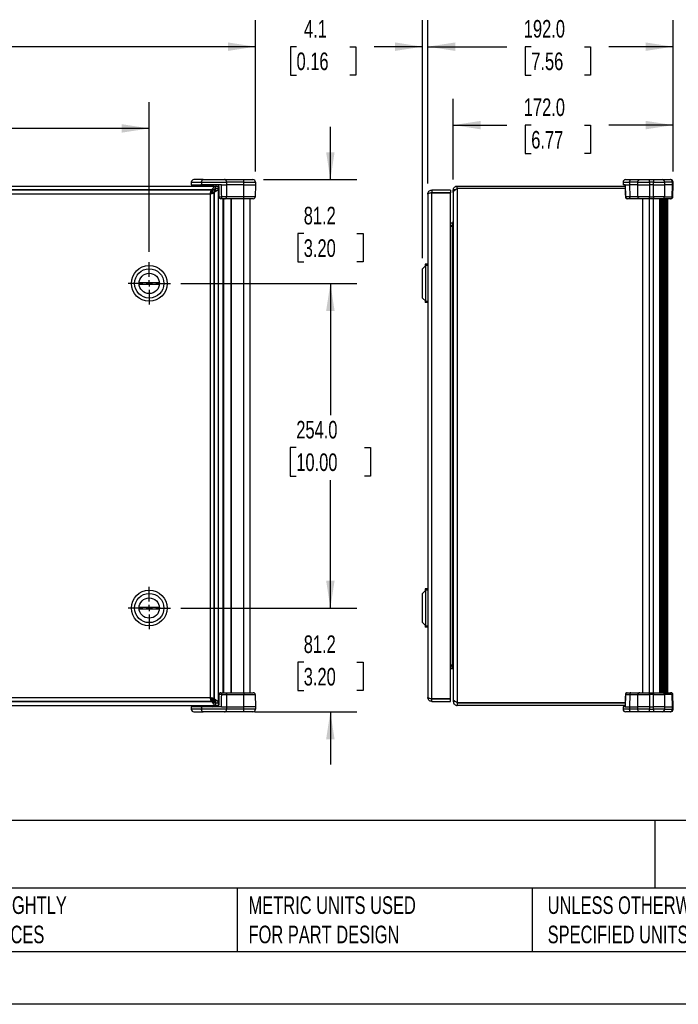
# Model space of a CAD drawing. Header units: millimetres. Extents: x 0 to 1816, y 0 to 1403.
# Tile 2 of 7: x 515 to 1031, y 0 to 770. Entities that reach past the tile are written whole.
import ezdxf

# ---------------------------------------------------------------- set-up
doc = ezdxf.new("R2010")
doc.units = ezdxf.units.MM
doc.header["$LTSCALE"] = 6.5
doc.linetypes.add('CENTERX2', pattern=[20.32, 12.7, -2.54, 2.54, -2.54])
doc.layers.add('CENTER', color=40, linetype='CENTERX2')
doc.layers.add('DIMENSIONS', color=140, linetype='Continuous', lineweight=25)
doc.layers.add('TEXT', color=140, linetype='Continuous', lineweight=25)
doc.styles.add('SLDTEXTSTYLE0', font='TXT', dxfattribs={"width": 0.7})
doc.dimstyles.new('SLDDIMSTYLE0', dxfattribs={"dimtxt": 14.027051, "dimasz": 21.463, "dimexe": 0, "dimexo": 0.0625, "dimgap": 3.506763, "dimtad": 0, "dimtih": 1, "dimtoh": 1, "dimdec": 1, "dimrnd": 1e-09, "dimzin": 12, "dimdsep": 46, "dimtxsty": 'SLDTEXTSTYLE0', "dimsah": 1, "dimcen": 0.09, "dimadec": 0, "dimazin": 3, "dimtfac": 1, "dimtdec": 1, "dimtofl": 0, "dimtmove": 0, "dimatfit": 3, "dimfxl": 0, "dimfrac": 2, "dimtolj": 1, "dimtzin": 12, "dimarcsym": 0})
doc.dimstyles.new('SLDDIMSTYLE1', dxfattribs={"dimtxt": 14.027051, "dimasz": 21.463, "dimexe": 0, "dimexo": 0.0625, "dimgap": 3.506763, "dimtad": 0, "dimtih": 1, "dimtoh": 1, "dimdec": 1, "dimrnd": 1e-09, "dimzin": 12, "dimdsep": 46, "dimtxsty": 'SLDTEXTSTYLE0', "dimsah": 1, "dimcen": 0.09, "dimadec": 0, "dimazin": 3, "dimtfac": 1, "dimtdec": 1, "dimtmove": 0, "dimatfit": 0, "dimfxl": 0, "dimfrac": 2, "dimtolj": 1, "dimtzin": 12, "dimarcsym": 0})
doc.dimstyles.new('SLDDIMSTYLE2', dxfattribs={"dimtxt": 14.027051, "dimasz": 21.463, "dimexe": 0, "dimexo": 0.0625, "dimgap": 3.506763, "dimtad": 0, "dimtih": 1, "dimtoh": 1, "dimdec": 1, "dimrnd": 1e-09, "dimzin": 4, "dimdsep": 46, "dimtxsty": 'SLDTEXTSTYLE0', "dimsah": 1, "dimcen": 0.09, "dimadec": 0, "dimazin": 1, "dimtfac": 1, "dimtdec": 1, "dimtofl": 0, "dimtmove": 0, "dimatfit": 3, "dimfxl": 0, "dimfrac": 2, "dimtolj": 1, "dimtzin": 12, "dimarcsym": 0})

# ---------------------------------------------------------------- blocks, each defined once
blk = doc.blocks.new('_D_1')
at = {"layer": 'DIMENSIONS'}
for p, q in [((133.73, 651.54), (133.73, 705.97)), ((616.87, 588.83), (616.87, 705.97)), ((133.73, 685.33), (316.78, 685.33)), ((335.78, 685.33), (331.07, 685.33)), ((331.07, 685.33), (331.07, 663.04)), ((389.13, 685.33), (393.84, 685.33)), ((393.84, 685.33), (393.84, 663.04)), ((616.87, 685.33), (408.14, 685.33)), ((331.07, 663.04), (335.78, 663.04)), ((393.84, 663.04), (389.13, 663.04))]:
    blk.add_line(p, q, dxfattribs=at)
for points in [[(133.73, 685.33), (155.2, 682.03), (155.2, 688.63)], [(616.87, 685.33), (595.4, 688.63), (595.4, 682.03)]]:
    blk.add_solid(points, dxfattribs=at)
at = {"layer": 'DIMENSIONS', "char_height": 13.758, "attachment_point": 1, "style": 'SLDTEXTSTYLE0'}
for s, insert in [('483.1', (335.78, 706.21)), ('19.02', (335.78, 680.77))]:
    blk.add_mtext(s, dxfattribs=dict(at, insert=insert))
blk = doc.blocks.new('_D_2')
at = {"layer": 'DIMENSIONS'}
for p, q in [((133.73, 651.54), (133.73, 769.93)), ((699.95, 651.54), (699.95, 769.93)), ((133.73, 749.29), (374.17, 749.29)), ((393.17, 749.29), (388.46, 749.29)), ((388.46, 749.29), (388.46, 726.99)), ((446.53, 749.29), (451.24, 749.29)), ((451.24, 749.29), (451.24, 726.99)), ((699.95, 749.29), (465.53, 749.29)), ((388.46, 726.99), (393.17, 726.99)), ((451.24, 726.99), (446.53, 726.99))]:
    blk.add_line(p, q, dxfattribs=at)
for points in [[(133.73, 749.29), (155.2, 745.99), (155.2, 752.59)], [(699.95, 749.29), (678.49, 752.59), (678.49, 745.99)]]:
    blk.add_solid(points, dxfattribs=at)
at = {"layer": 'DIMENSIONS', "char_height": 13.758, "attachment_point": 1, "style": 'SLDTEXTSTYLE0'}
for s, insert in [('566.2', (393.17, 770.16)), ('22.29', (393.17, 744.73))]:
    blk.add_mtext(s, dxfattribs=dict(at, insert=insert))
blk = doc.blocks.new('_D_3')
at = {"layer": 'DIMENSIONS'}
for p, q in [((758.61, 645.29), (758.61, 686.56)), ((706.21, 645.29), (779.24, 645.29)), ((737.77, 603.12), (733.05, 603.12)), ((733.05, 603.12), (733.05, 580.83)), ((779.45, 603.12), (784.16, 603.12)), ((784.16, 603.12), (784.16, 580.83)), ((733.05, 580.83), (737.77, 580.83)), ((784.16, 580.83), (779.45, 580.83)), ((641.63, 564.07), (779.24, 564.07)), ((758.61, 564.07), (758.61, 522.79))]:
    blk.add_line(p, q, dxfattribs=at)
for points in [[(758.61, 645.29), (761.91, 666.75), (755.3, 666.75)], [(758.61, 564.07), (755.3, 542.61), (761.91, 542.61)]]:
    blk.add_solid(points, dxfattribs=at)
at = {"layer": 'DIMENSIONS', "char_height": 13.758, "attachment_point": 1, "style": 'SLDTEXTSTYLE0'}
for s, insert in [('81.2', (737.77, 624)), ('3.20', (737.77, 598.56))]:
    blk.add_mtext(s, dxfattribs=dict(at, insert=insert))
blk = doc.blocks.new('_D_4')
at = {"layer": 'DIMENSIONS'}
for p, q in [((641.63, 564.07), (779.24, 564.07)), ((758.61, 564.07), (758.61, 461.05)), ((731.93, 435.61), (727.22, 435.61)), ((727.22, 435.61), (727.22, 413.32)), ((785.28, 435.61), (789.99, 435.61)), ((789.99, 435.61), (789.99, 413.32)), ((727.22, 413.32), (731.93, 413.32)), ((758.61, 310.07), (758.61, 410.18)), ((789.99, 413.32), (785.28, 413.32)), ((641.63, 310.07), (779.24, 310.07))]:
    blk.add_line(p, q, dxfattribs=at)
for points in [[(758.61, 564.07), (755.3, 542.61), (761.91, 542.61)], [(758.61, 310.07), (761.91, 331.53), (755.3, 331.53)]]:
    blk.add_solid(points, dxfattribs=at)
at = {"layer": 'DIMENSIONS', "char_height": 13.758, "attachment_point": 1, "style": 'SLDTEXTSTYLE0'}
for s, insert in [('254.0', (731.93, 456.49)), ('10.00', (731.93, 431.05))]:
    blk.add_mtext(s, dxfattribs=dict(at, insert=insert))
blk = doc.blocks.new('_D_5')
at = {"layer": 'DIMENSIONS'}
for p, q in [((758.61, 310.07), (758.61, 351.34)), ((641.63, 310.07), (779.24, 310.07)), ((737.77, 267.78), (733.05, 267.78)), ((733.05, 267.78), (733.05, 245.48)), ((779.45, 267.78), (784.16, 267.78)), ((784.16, 267.78), (784.16, 245.48)), ((733.05, 245.48), (737.77, 245.48)), ((784.16, 245.48), (779.45, 245.48)), ((699.11, 228.85), (779.24, 228.85)), ((758.61, 228.85), (758.61, 187.58))]:
    blk.add_line(p, q, dxfattribs=at)
for points in [[(758.61, 310.07), (761.91, 331.53), (755.3, 331.53)], [(758.61, 228.85), (755.3, 207.39), (761.91, 207.39)]]:
    blk.add_solid(points, dxfattribs=at)
at = {"layer": 'DIMENSIONS', "char_height": 13.758, "attachment_point": 1, "style": 'SLDTEXTSTYLE0'}
for s, insert in [('81.2', (737.77, 288.65)), ('3.20', (737.77, 263.22))]:
    blk.add_mtext(s, dxfattribs=dict(at, insert=insert))
blk = doc.blocks.new('SW_CENTERMARKSYMBOL_0')
at = {"layer": 'CENTER', "color": 0}
for p, q in [((0, 5.08), (0, 16.51)), ((-5.08, 0), (-16.51, 0)), ((0, 0), (-2.54, 0)), ((0, 0), (0, 2.54)), ((0, 0), (0, -2.54)), ((0, 0), (2.54, 0)), ((5.08, 0), (16.51, 0)), ((0, -5.08), (0, -16.51))]:
    blk.add_line(p, q, dxfattribs=at)
blk = doc.blocks.new('SW_CENTERMARKSYMBOL_1')
at = {"layer": 'CENTER', "color": 0}
for p, q in [((0, 5.08), (0, 16.51)), ((-5.08, 0), (-16.51, 0)), ((0, 0), (-2.54, 0)), ((0, 0), (0, 2.54)), ((0, 0), (0, -2.54)), ((0, 0), (2.54, 0)), ((5.08, 0), (16.51, 0)), ((0, -5.08), (0, -16.51))]:
    blk.add_line(p, q, dxfattribs=at)
blk = doc.blocks.new('_D_6')
at = {"layer": 'DIMENSIONS'}
for p, q in [((854.83, 645.44), (854.83, 708.56)), ((1026.85, 651.54), (1026.85, 708.56)), ((854.83, 687.93), (896.82, 687.93)), ((915.83, 687.93), (911.11, 687.93)), ((911.11, 687.93), (911.11, 665.63)), ((957.51, 687.93), (962.22, 687.93)), ((962.22, 687.93), (962.22, 665.63)), ((1026.85, 687.93), (976.51, 687.93)), ((911.11, 665.63), (915.83, 665.63)), ((962.22, 665.63), (957.51, 665.63))]:
    blk.add_line(p, q, dxfattribs=at)
for points in [[(854.83, 687.93), (876.3, 684.62), (876.3, 691.23)], [(1026.85, 687.93), (1005.38, 691.23), (1005.38, 684.62)]]:
    blk.add_solid(points, dxfattribs=at)
at = {"layer": 'DIMENSIONS', "char_height": 13.758, "attachment_point": 1, "style": 'SLDTEXTSTYLE0'}
for s, insert in [('172.0', (909.99, 708.8)), ('6.77', (915.83, 683.37))]:
    blk.add_mtext(s, dxfattribs=dict(at, insert=insert))
blk = doc.blocks.new('_D_7')
at = {"layer": 'DIMENSIONS'}
for p, q in [((834.85, 642.26), (834.85, 769.93)), ((1026.85, 651.54), (1026.85, 769.93)), ((834.85, 749.29), (896.82, 749.29)), ((915.83, 749.29), (911.11, 749.29)), ((911.11, 749.29), (911.11, 726.99)), ((957.51, 749.29), (962.22, 749.29)), ((962.22, 749.29), (962.22, 726.99)), ((1026.85, 749.29), (976.51, 749.29)), ((911.11, 726.99), (915.83, 726.99)), ((962.22, 726.99), (957.51, 726.99))]:
    blk.add_line(p, q, dxfattribs=at)
for points in [[(834.85, 749.29), (856.31, 745.99), (856.31, 752.59)], [(1026.85, 749.29), (1005.38, 752.59), (1005.38, 745.99)]]:
    blk.add_solid(points, dxfattribs=at)
at = {"layer": 'DIMENSIONS', "char_height": 13.758, "attachment_point": 1, "style": 'SLDTEXTSTYLE0'}
for s, insert in [('192.0', (909.99, 770.16)), ('7.56', (915.83, 744.73))]:
    blk.add_mtext(s, dxfattribs=dict(at, insert=insert))
blk = doc.blocks.new('_D_8')
at = {"layer": 'DIMENSIONS'}
for p, q in [((830.79, 583.75), (830.79, 769.93)), ((834.85, 642.26), (834.85, 769.93)), ((732.13, 749.29), (727.42, 749.29)), ((727.42, 749.29), (727.42, 726.99)), ((773.81, 749.29), (778.52, 749.29)), ((778.52, 749.29), (778.52, 726.99)), ((830.79, 749.29), (792.82, 749.29)), ((834.85, 749.29), (876.13, 749.29)), ((727.42, 726.99), (732.13, 726.99)), ((778.52, 726.99), (773.81, 726.99))]:
    blk.add_line(p, q, dxfattribs=at)
for points in [[(830.79, 749.29), (809.32, 752.59), (809.32, 745.99)], [(834.85, 749.29), (856.31, 745.99), (856.31, 752.59)]]:
    blk.add_solid(points, dxfattribs=at)
at = {"layer": 'DIMENSIONS', "char_height": 13.758, "attachment_point": 1, "style": 'SLDTEXTSTYLE0'}
for s, insert in [('4.1', (737.97, 770.16)), ('0.16', (732.13, 744.73))]:
    blk.add_mtext(s, dxfattribs=dict(at, insert=insert))

msp = doc.modelspace()

# ---------------------------------------------------------------- linework, layer by layer
for p, q in [((164.9, 640.27), (668.78, 640.27)), ((649.75, 643.29), (649.75, 641.29)), ((649.75, 643.29), (657.82, 643.29)), ((649.75, 641.29), (657.82, 641.29)), ((649.84, 641.29), (649.86, 640.27)), ((651.35, 640.27), (651.33, 641.29)), ((659.05, 645.29), (651.75, 645.29)), ((652.22, 640.27), (652.24, 641.29)), ((653.73, 641.29), (653.72, 640.37)), ((657.25, 641.29), (656.26, 640.9)), ((656.26, 640.9), (656.26, 640.27)), ((667.44, 640.9), (656.26, 640.9)), ((657.82, 643.29), (657.82, 641.29)), ((657.82, 643.29), (677.43, 643.29)), ((673.38, 641.29), (657.82, 641.29)), ((659.05, 645.29), (675.88, 645.29)), ((667.44, 640.9), (666.45, 641.29)), ((667.44, 640.27), (667.44, 640.9)), ((668.78, 640.27), (670.85, 640.27)), ((668.78, 638.21), (668.78, 640.27)), ((669.17, 640.27), (669.17, 641.29)), ((670.85, 640.27), (670.85, 233.87)), ((670.85, 640.27), (671.1, 640.27)), ((671.1, 233.87), (671.1, 640.27)), ((671.1, 640.27), (671.17, 640.27)), ((673.38, 641.29), (677.43, 641.29)), ((675.88, 645.29), (690.85, 645.29)), ((677.43, 641.29), (677.3, 631.76)), ((677.43, 643.29), (677.43, 641.29)), ((690.85, 643.29), (677.43, 643.29)), ((690.85, 641.29), (677.43, 641.29)), ((690.85, 645.29), (697.95, 645.29)), ((690.85, 641.29), (690.85, 643.29)), ((690.85, 643.29), (699.95, 643.29)), ((690.85, 631.76), (690.85, 641.29)), ((690.85, 641.29), (699.95, 641.29)), ((699.95, 641.29), (699.78, 631.76)), ((699.95, 643.29), (699.95, 641.29)), ((857.92, 638.21), (857.92, 640.27)), ((857.92, 640.27), (989.26, 640.27)), ((987.64, 643.29), (987.64, 641.29)), ((987.64, 643.29), (992.79, 643.29)), ((989.41, 641.29), (987.64, 641.29)), ((989.22, 641.34), (989.51, 631.74)), ((989.41, 641.29), (992.79, 641.29)), ((989.64, 645.29), (994.06, 645.29)), ((999.14, 643.29), (992.79, 643.29)), ((992.79, 643.29), (992.79, 641.29)), ((999.14, 641.29), (992.79, 641.29)), ((992.79, 641.29), (992.9, 631.76)), ((994.06, 645.29), (1001.14, 645.29)), ((999.14, 641.29), (999.14, 643.29)), ((999.14, 643.29), (1008.24, 643.29)), ((999.14, 641.29), (1008.24, 641.29)), ((999.31, 631.76), (999.14, 641.29)), ((1001.14, 645.29), (1008.24, 645.29)), ((1008.24, 643.29), (1008.24, 645.29)), ((1008.24, 645.29), (1011.41, 645.29)), ((1008.24, 643.29), (1008.24, 641.29)), ((1011.41, 643.29), (1008.24, 643.29)), ((1011.41, 641.29), (1008.24, 641.29)), ((1008.24, 641.29), (1008.24, 631.76)), ((1011.41, 645.29), (1011.41, 643.29)), ((1011.41, 645.29), (1018.26, 645.29)), ((1011.41, 643.29), (1020.2, 643.29)), ((1011.41, 641.29), (1011.41, 643.29)), ((1011.41, 641.29), (1020.2, 641.29)), ((1011.41, 631.76), (1011.41, 641.29)), ((1018.26, 645.29), (1024.43, 645.29)), ((1020.2, 641.29), (1020.03, 631.76)), ((1020.2, 643.29), (1020.2, 641.29)), ((1026.37, 643.29), (1020.2, 643.29)), ((1026.37, 641.29), (1020.2, 641.29)), ((1024.85, 645.29), (1024.43, 645.29)), ((1026.21, 631.76), (1026.37, 641.29)), ((1026.37, 641.29), (1026.37, 643.29)), ((1026.37, 643.29), (1026.85, 643.29)), ((1026.37, 641.29), (1026.85, 641.29)), ((1026.68, 631.76), (1026.85, 641.29)), ((1026.85, 641.29), (1026.85, 643.29)), ((665.85, 637.18), (167.83, 637.18)), ((665.61, 637.09), (168.08, 637.09)), ((664.58, 634.01), (169.1, 634.01)), ((664.58, 634.01), (664.58, 240.13)), ((666.49, 635.04), (665.52, 635.04)), ((665.61, 636.92), (665.85, 637.18)), ((665.61, 637.09), (665.61, 635.04)), ((667.67, 635.03), (665.61, 635.03)), ((666.49, 635.04), (666.49, 637.52)), ((667.76, 637.18), (666.49, 637.18)), ((667.5, 635.03), (667.76, 635.28)), ((667.67, 239.11), (667.67, 635.03)), ((667.76, 635.28), (667.76, 637.18)), ((667.76, 635.28), (667.76, 238.86)), ((668.6, 637.83), (668.6, 638.16)), ((670.84, 638.21), (668.78, 638.21)), ((670.84, 638.21), (670.84, 235.93)), ((677.3, 631.76), (673.58, 631.76)), ((690.85, 631.76), (677.3, 631.76)), ((699.78, 631.76), (690.85, 631.76)), ((834.85, 634.01), (834.85, 240.13)), ((837.94, 637.09), (837.94, 635.04)), ((852.63, 637.09), (837.94, 637.09)), ((852.63, 635.04), (837.94, 635.04)), ((837.94, 239.11), (837.94, 635.03)), ((837.94, 635.03), (852.63, 635.03)), ((852.63, 637.09), (852.63, 635.04)), ((852.63, 239.11), (852.63, 635.03)), ((856.34, 637.18), (854.83, 637.18)), ((854.83, 635.28), (854.83, 637.18)), ((854.83, 635.28), (854.83, 238.86)), ((857.92, 638.21), (857.92, 235.93)), ((989.32, 638.21), (857.92, 638.21)), ((989.32, 638.21), (857.92, 638.21)), ((869.12, 638.21), (869.12, 638.21)), ((885, 638.21), (885, 638.21)), ((977.07, 638.21), (977.07, 638.21)), ((992.9, 631.76), (989.72, 631.76)), ((999.31, 631.76), (992.9, 631.76)), ((1008.24, 631.76), (999.31, 631.76)), ((1008.24, 631.76), (1011.41, 631.76)), ((1008.24, 630.29), (1008.24, 631.76)), ((1020.03, 631.76), (1011.41, 631.76)), ((1011.41, 631.76), (1011.41, 630.29)), ((1020.03, 631.76), (1026.21, 631.76)), ((1026.68, 631.76), (1026.21, 631.76)), ((676.14, 630.29), (672.82, 630.29)), ((674.35, 630.29), (674.35, 243.85)), ((674.85, 630.29), (674.85, 243.85)), ((690.85, 630.29), (676.14, 630.29)), ((680.85, 243.85), (680.85, 630.29)), ((681.35, 243.85), (681.35, 630.29)), ((698.28, 630.29), (690.85, 630.29)), ((690.85, 243.85), (690.85, 630.29)), ((695.85, 243.85), (695.85, 630.29)), ((993.85, 630.29), (991.01, 630.29)), ((1000.81, 630.29), (993.85, 630.29)), ((1008.24, 630.29), (1000.81, 630.29)), ((1003.24, 243.85), (1003.24, 630.29)), ((1011.41, 630.29), (1008.24, 630.29)), ((1008.24, 243.85), (1008.24, 630.29)), ((1018.59, 630.29), (1011.41, 630.29)), ((1011.41, 243.85), (1011.41, 630.29)), ((1016.24, 630.29), (1016.24, 243.85)), ((1016.62, 243.85), (1016.62, 630.29)), ((1017.01, 630.29), (1017.01, 243.85)), ((1017.4, 243.85), (1017.4, 630.29)), ((1017.79, 630.29), (1017.79, 243.85)), ((1018.18, 243.85), (1018.18, 630.29)), ((1018.56, 630.29), (1018.56, 243.85)), ((1024.76, 630.29), (1018.59, 630.29)), ((1018.95, 243.85), (1018.95, 630.29)), ((1019.34, 630.29), (1019.34, 243.85)), ((1019.73, 243.85), (1019.73, 630.29)), ((1020.12, 630.29), (1020.12, 243.85)), ((1020.51, 243.85), (1020.51, 630.29)), ((1020.89, 630.29), (1020.89, 243.85)), ((1021.28, 243.85), (1021.28, 630.29)), ((1021.67, 630.29), (1021.67, 243.85)), ((1022.06, 243.85), (1022.06, 630.29)), ((1022.41, 630.29), (1022.41, 243.85)), ((1022.75, 243.85), (1022.75, 630.29)), ((1025.18, 630.29), (1024.76, 630.29)), ((852.63, 611.39), (853.8, 611.39)), ((852.63, 609.33), (853.8, 609.33)), ((852.63, 608.85), (853.8, 608.85)), ((853.8, 611.39), (853.8, 609.33)), ((853.8, 609.33), (854.41, 609.42)), ((853.8, 608.85), (853.8, 265.29)), ((833.33, 578.04), (830.79, 575.5)), ((832.84, 579.07), (832.84, 577.56)), ((834.85, 579.07), (832.84, 579.07)), ((834.85, 578.04), (833.33, 578.04)), ((833.33, 550.1), (833.33, 578.04)), ((830.79, 552.64), (830.79, 575.5)), ((608.97, 564.83), (624.76, 564.83)), ((624.76, 563.31), (608.97, 563.31)), ((830.79, 552.64), (833.33, 550.1)), ((832.84, 550.58), (832.84, 549.07)), ((834.85, 549.07), (832.84, 549.07)), ((833.33, 550.1), (834.85, 550.1)), ((833.33, 324.04), (830.79, 321.5)), ((832.84, 325.07), (832.84, 323.56)), ((834.85, 325.07), (832.84, 325.07)), ((834.85, 324.04), (833.33, 324.04)), ((833.33, 296.1), (833.33, 324.04)), ((830.79, 298.64), (830.79, 321.5)), ((608.97, 310.83), (624.76, 310.83)), ((624.76, 309.31), (608.97, 309.31)), ((830.79, 298.64), (833.33, 296.1)), ((832.84, 296.58), (832.84, 295.07)), ((834.85, 295.07), (832.84, 295.07)), ((833.33, 296.1), (834.85, 296.1)), ((853.8, 265.29), (852.63, 265.29)), ((852.63, 264.81), (853.8, 264.81)), ((852.63, 262.75), (853.8, 262.75)), ((853.8, 262.75), (853.8, 264.81)), ((853.8, 264.81), (854.41, 264.72)), ((169.1, 240.13), (664.58, 240.13)), ((665.6, 239.1), (666.49, 239.1)), ((667.67, 239.11), (665.61, 239.11)), ((665.61, 237.04), (665.61, 239.1)), ((666.49, 239.1), (666.49, 236.62)), ((667.76, 238.86), (667.5, 239.11)), ((667.76, 236.96), (667.76, 238.86)), ((672.82, 243.85), (676.14, 243.85)), ((673.58, 242.38), (677.3, 242.38)), ((676.14, 243.85), (690.85, 243.85)), ((677.3, 242.38), (677.43, 232.85)), ((677.3, 242.38), (690.85, 242.38)), ((690.85, 243.85), (698.28, 243.85)), ((690.85, 232.85), (690.85, 242.38)), ((690.85, 242.38), (699.78, 242.38)), ((699.78, 242.38), (699.95, 232.85)), ((852.63, 239.11), (837.94, 239.11)), ((837.94, 237.04), (837.94, 239.1)), ((837.94, 239.1), (852.63, 239.1)), ((852.63, 237.04), (852.63, 239.1)), ((854.83, 238.86), (854.83, 236.96)), ((989.51, 242.4), (989.23, 232.86)), ((989.72, 242.38), (992.9, 242.38)), ((991.01, 243.85), (993.85, 243.85)), ((992.9, 242.38), (992.79, 232.85)), ((992.9, 242.38), (999.31, 242.38)), ((993.85, 243.85), (1000.81, 243.85)), ((999.14, 232.85), (999.31, 242.38)), ((999.31, 242.38), (1008.24, 242.38)), ((1000.81, 243.85), (1008.24, 243.85)), ((1008.24, 242.38), (1008.24, 243.85)), ((1008.24, 243.85), (1011.41, 243.85)), ((1008.24, 242.38), (1008.24, 232.85)), ((1011.41, 242.38), (1008.24, 242.38)), ((1011.41, 243.85), (1018.59, 243.85)), ((1011.41, 243.85), (1011.41, 242.38)), ((1011.41, 232.85), (1011.41, 242.38)), ((1011.41, 242.38), (1020.03, 242.38)), ((1018.59, 243.85), (1024.76, 243.85)), ((1020.03, 242.38), (1020.2, 232.85)), ((1026.21, 242.38), (1020.03, 242.38)), ((1024.76, 243.85), (1025.18, 243.85)), ((1026.37, 232.85), (1026.21, 242.38)), ((1026.21, 242.38), (1026.68, 242.38)), ((1026.85, 232.85), (1026.68, 242.38)), ((164.9, 233.87), (668.78, 233.87)), ((665.85, 236.96), (167.83, 236.96)), ((168.08, 237.04), (665.61, 237.04)), ((649.75, 232.85), (649.75, 230.85)), ((657.82, 232.85), (649.75, 232.85)), ((649.86, 233.87), (649.84, 232.85)), ((651.33, 232.85), (651.35, 233.87)), ((652.24, 232.85), (652.22, 233.87)), ((653.73, 233.13), (653.71, 233.87)), ((656.26, 233.87), (656.26, 233.23)), ((656.26, 233.23), (657.25, 232.85)), ((656.26, 233.23), (667.44, 233.23)), ((657.82, 232.85), (657.82, 230.85)), ((673.38, 232.85), (657.82, 232.85)), ((665.61, 237.22), (665.85, 236.96)), ((666.45, 232.85), (667.44, 233.23)), ((667.76, 236.96), (666.49, 236.96)), ((667.44, 233.23), (667.44, 233.87)), ((668.6, 235.98), (668.6, 236.31)), ((668.78, 235.93), (668.78, 233.87)), ((668.78, 235.93), (670.84, 235.93)), ((668.78, 233.87), (670.85, 233.87)), ((669.17, 232.85), (669.17, 233.87)), ((671.1, 233.87), (670.85, 233.87)), ((671.1, 233.87), (671.17, 233.87)), ((673.38, 232.85), (677.43, 232.85)), ((677.43, 232.85), (677.43, 230.85)), ((677.43, 232.85), (690.85, 232.85)), ((690.85, 230.85), (690.85, 232.85)), ((699.95, 232.85), (690.85, 232.85)), ((699.95, 232.85), (699.95, 230.85)), ((837.94, 237.04), (852.63, 237.04)), ((856.34, 236.96), (854.83, 236.96)), ((857.92, 235.93), (989.32, 235.93)), ((857.92, 235.93), (857.92, 233.87)), ((989.32, 235.93), (857.92, 235.93)), ((989.26, 233.87), (857.92, 233.87)), ((877.06, 235.93), (877.06, 235.93)), ((883.41, 235.93), (883.41, 235.93)), ((978.66, 235.93), (978.66, 235.93)), ((985.01, 235.93), (985.01, 235.93)), ((987.64, 232.85), (987.64, 230.85)), ((989.41, 232.85), (987.64, 232.85)), ((989.41, 232.85), (992.79, 232.85)), ((992.79, 232.85), (999.14, 232.85)), ((992.79, 232.85), (992.79, 230.85)), ((999.14, 230.85), (999.14, 232.85)), ((1008.24, 232.85), (999.14, 232.85)), ((1008.24, 232.85), (1008.24, 230.85)), ((1008.24, 232.85), (1011.41, 232.85)), ((1011.41, 230.85), (1011.41, 232.85)), ((1020.2, 232.85), (1011.41, 232.85)), ((1020.2, 232.85), (1020.2, 230.85)), ((1020.2, 232.85), (1026.37, 232.85)), ((1026.37, 230.85), (1026.37, 232.85)), ((1026.85, 232.85), (1026.37, 232.85)), ((1026.85, 230.85), (1026.85, 232.85)), ((657.82, 230.85), (649.75, 230.85)), ((651.75, 228.85), (659.05, 228.85)), ((677.43, 230.85), (657.82, 230.85)), ((675.88, 228.85), (659.05, 228.85)), ((690.85, 228.85), (675.88, 228.85)), ((690.85, 230.85), (677.43, 230.85)), ((699.95, 230.85), (690.85, 230.85)), ((697.95, 228.85), (690.85, 228.85)), ((992.79, 230.85), (987.64, 230.85)), ((994.06, 228.85), (989.64, 228.85)), ((999.14, 230.85), (992.79, 230.85)), ((1001.14, 228.85), (994.06, 228.85)), ((1008.24, 230.85), (999.14, 230.85)), ((1008.24, 228.85), (1001.14, 228.85)), ((1008.24, 228.85), (1008.24, 230.85)), ((1008.24, 230.85), (1011.41, 230.85)), ((1011.41, 228.85), (1008.24, 228.85)), ((1020.2, 230.85), (1011.41, 230.85)), ((1011.41, 230.85), (1011.41, 228.85)), ((1018.26, 228.85), (1011.41, 228.85)), ((1024.43, 228.85), (1018.26, 228.85)), ((1020.2, 230.85), (1026.37, 230.85)), ((1024.85, 228.85), (1024.43, 228.85)), ((1026.85, 230.85), (1026.37, 230.85))]:
    msp.add_line(p, q)
at = {"color": 7, "linetype": 'Continuous'}
msp.add_line((1816.12, 0.02), (0.02, 0.02), dxfattribs=at)
at = {"flags": 128}
for points in [[(673.58, 631.76), (673.56, 631.47), (673.51, 631.19), (673.44, 630.94), (673.35, 630.72), (673.23, 630.53), (673.1, 630.4), (672.96, 630.31), (672.82, 630.29)], [(672.82, 243.85), (672.96, 243.83), (673.1, 243.74), (673.23, 243.61), (673.35, 243.42), (673.44, 243.2), (673.51, 242.95), (673.56, 242.67), (673.58, 242.38)]]:
    msp.add_lwpolyline(points, dxfattribs=at)
for centre, radius in [((616.87, 564.07), 13.97), ((616.87, 564.07), 11.43), ((616.87, 564.07), 7.94), ((616.87, 310.07), 13.97), ((616.87, 310.07), 11.43), ((616.87, 310.07), 7.94)]:
    msp.add_circle(centre, radius)
for centre, radius, start, end in [((651.75, 643.29), 2, 90, 180), ((697.95, 643.29), 2, 360, 90), ((989.64, 643.29), 2, 90, 180), ((1018.23, 643.32), 1.97, 359.02424, 88.98981), ((1024.4, 643.32), 1.97, 359.02424, 88.98981), ((1024.85, 643.29), 2, 0, 90), ((672.82, 631.79), 1.5, 181, 270), ((698.28, 631.79), 1.5, 270, 359), ((991.01, 631.79), 1.5, 181.71466, 270), ((991.12, 631.69), 1.4, 176.98994, 265.56227), ((1018.56, 631.76), 1.47, 270.98724, 359.999), ((1024.73, 631.76), 1.47, 270.98724, 359.999), ((1025.18, 631.79), 1.5, 270, 359), ((616.87, 564.07), 7.93, 174.48878, 185.51122), ((616.87, 564.07), 7.93, 354.48878, 5.51122), ((616.87, 310.07), 7.93, 174.48878, 185.51122), ((616.87, 310.07), 7.93, 354.48878, 5.51122), ((672.82, 242.35), 1.5, 90, 179), ((698.28, 242.35), 1.5, 1, 90), ((991.01, 242.35), 1.5, 90, 178.25246), ((991.12, 242.45), 1.4, 94.43773, 183.01006), ((1018.56, 242.38), 1.47, 0.001, 89.01276), ((1024.73, 242.38), 1.47, 0.001, 89.01276), ((1025.18, 242.35), 1.5, 1, 90), ((651.75, 230.85), 2, 180, 270), ((697.95, 230.85), 2, 270, 0), ((989.64, 230.85), 2, 180, 270), ((1018.23, 230.82), 1.97, 271.01019, 0.97576), ((1024.4, 230.82), 1.97, 271.01019, 0.97576), ((1024.85, 230.85), 2, 270, 0)]:
    msp.add_arc(centre, radius, start, end)
for points, knots in [([(657.82, 643.29), (657.82, 643.55), (657.85, 643.81), (657.97, 644.29), (658.06, 644.51), (658.29, 644.89), (658.43, 645.03), (658.73, 645.23), (658.89, 645.29), (659.05, 645.29)], [0, 0, 0, 0, 0.25, 0.25, 0.5, 0.5, 0.75, 0.75, 1, 1, 1, 1]), ([(665.85, 637.18), (666.1, 637.59), (666.34, 637.99), (666.83, 638.74), (667.07, 639.08), (667.56, 639.65), (667.81, 639.88), (668.29, 640.19), (668.54, 640.27), (668.78, 640.27)], [0, 0, 0, 0, 0.25, 0.25, 0.5, 0.5, 0.75, 0.75, 1, 1, 1, 1]), ([(677.43, 643.29), (677.43, 643.55), (677.39, 643.81), (677.23, 644.29), (677.12, 644.51), (676.83, 644.89), (676.66, 645.03), (676.28, 645.23), (676.08, 645.29), (675.88, 645.29)], [0, 0, 0, 0, 0.25, 0.25, 0.5, 0.5, 0.75, 0.75, 1, 1, 1, 1]), ([(690.85, 643.29), (690.85, 643.55), (690.85, 643.81), (690.85, 644.29), (690.85, 644.51), (690.85, 644.89), (690.85, 645.03), (690.85, 645.23), (690.85, 645.29), (690.85, 645.29)], [0, 0, 0, 0, 0.25, 0.25, 0.5, 0.5, 0.75, 0.75, 1, 1, 1, 1]), ([(854.83, 637.18), (854.83, 637.59), (854.91, 637.99), (855.22, 638.74), (855.45, 639.08), (856.02, 639.65), (856.37, 639.88), (857.11, 640.19), (857.52, 640.27), (857.92, 640.27)], [0, 0, 0, 0, 0.25, 0.25, 0.5, 0.5, 0.75, 0.75, 1, 1, 1, 1]), ([(992.79, 643.29), (992.79, 643.55), (992.83, 643.81), (992.95, 644.29), (993.05, 644.51), (993.28, 644.89), (993.42, 645.03), (993.73, 645.23), (993.9, 645.29), (994.06, 645.29)], [0, 0, 0, 0, 0.25, 0.25, 0.5, 0.5, 0.75, 0.75, 1, 1, 1, 1]), ([(999.14, 643.29), (999.14, 643.55), (999.19, 643.81), (999.39, 644.29), (999.54, 644.51), (999.91, 644.89), (1000.13, 645.03), (1000.62, 645.23), (1000.88, 645.29), (1001.14, 645.29)], [0, 0, 0, 0, 0.25, 0.25, 0.5, 0.5, 0.75, 0.75, 1, 1, 1, 1]), ([(664.58, 634.01), (664.67, 634.41), (664.75, 634.82), (664.92, 635.56), (665.01, 635.91), (665.18, 636.48), (665.26, 636.71), (665.43, 637.01), (665.52, 637.09), (665.61, 637.09)], [0, 0, 0, 0, 0.25, 0.25, 0.5, 0.5, 0.75, 0.75, 1, 1, 1, 1]), ([(664.58, 634.01), (664.67, 634.14), (664.75, 634.28), (664.92, 634.53), (665.01, 634.64), (665.18, 634.83), (665.26, 634.91), (665.43, 635.01), (665.52, 635.04), (665.61, 635.04)], [0, 0, 0, 0, 0.25, 0.25, 0.5, 0.5, 0.75, 0.75, 1, 1, 1, 1]), ([(667.67, 635.03), (667.67, 634.95), (667.59, 634.86), (667.28, 634.69), (667.05, 634.61), (666.48, 634.44), (666.13, 634.35), (665.39, 634.18), (664.98, 634.09), (664.58, 634.01)], [0, 0, 0, 0, 0.25, 0.25, 0.5, 0.5, 0.75, 0.75, 1, 1, 1, 1]), ([(665.61, 635.03), (665.61, 634.95), (665.58, 634.86), (665.48, 634.69), (665.4, 634.61), (665.21, 634.44), (665.1, 634.35), (664.85, 634.18), (664.71, 634.09), (664.58, 634.01)], [0, 0, 0, 0, 0.25, 0.25, 0.5, 0.5, 0.75, 0.75, 1, 1, 1, 1]), ([(665.85, 637.18), (666.1, 637.32), (666.34, 637.45), (666.83, 637.7), (667.07, 637.82), (667.56, 638.01), (667.81, 638.08), (668.29, 638.19), (668.54, 638.21), (668.78, 638.21)], [0, 0, 0, 0, 0.25, 0.25, 0.5, 0.5, 0.75, 0.75, 1, 1, 1, 1]), ([(670.84, 638.21), (670.84, 637.97), (670.76, 637.72), (670.45, 637.23), (670.22, 636.99), (669.65, 636.5), (669.31, 636.26), (668.56, 635.77), (668.16, 635.53), (667.76, 635.28)], [0, 0, 0, 0, 0.25, 0.25, 0.5, 0.5, 0.75, 0.75, 1, 1, 1, 1]), ([(668.78, 638.21), (668.78, 637.97), (668.76, 637.72), (668.65, 637.23), (668.58, 636.99), (668.39, 636.5), (668.27, 636.26), (668.03, 635.77), (667.89, 635.53), (667.76, 635.28)], [0, 0, 0, 0, 0.25, 0.25, 0.5, 0.5, 0.75, 0.75, 1, 1, 1, 1]), ([(668.78, 638.21), (668.7, 638.21), (668.61, 638.19), (668.44, 638.08), (668.35, 638.01), (668.18, 637.82), (668.1, 637.7), (667.93, 637.45), (667.84, 637.32), (667.76, 637.18)], [0, 0, 0, 0, 0.25, 0.25, 0.5, 0.5, 0.75, 0.75, 1, 1, 1, 1]), ([(667.76, 637.18), (667.89, 637.27), (668.03, 637.35), (668.27, 637.53), (668.39, 637.61), (668.58, 637.78), (668.65, 637.87), (668.76, 638.04), (668.78, 638.12), (668.78, 638.21)], [0, 0, 0, 0, 0.25, 0.25, 0.5, 0.5, 0.75, 0.75, 1, 1, 1, 1]), ([(671.32, 631.76), (671.32, 631.75), (671.37, 631.75), (671.55, 631.74), (671.63, 631.74), (671.83, 631.73), (671.95, 631.73), (672.2, 631.73), (672.33, 631.73), (672.61, 631.74), (672.75, 631.74), (673.15, 631.75), (673.39, 631.75), (673.58, 631.76)], [0, 0, 0, 0, 0.25, 0.25, 0.375, 0.375, 0.5, 0.5, 0.625, 0.625, 0.75, 0.75, 1, 1, 1, 1]), ([(676.14, 630.29), (676.29, 630.29), (676.44, 630.32), (676.72, 630.47), (676.84, 630.58), (677.06, 630.85), (677.14, 631.02), (677.26, 631.37), (677.29, 631.57), (677.3, 631.76)], [0, 0, 0, 0, 0.25, 0.25, 0.5, 0.5, 0.75, 0.75, 1, 1, 1, 1]), ([(690.85, 630.29), (690.85, 630.29), (690.85, 630.32), (690.85, 630.47), (690.85, 630.58), (690.85, 630.85), (690.85, 631.02), (690.85, 631.37), (690.85, 631.57), (690.85, 631.76)], [0, 0, 0, 0, 0.25, 0.25, 0.5, 0.5, 0.75, 0.75, 1, 1, 1, 1]), ([(834.85, 634.01), (834.85, 634.41), (834.93, 634.82), (835.24, 635.56), (835.47, 635.91), (836.04, 636.48), (836.38, 636.71), (837.13, 637.01), (837.53, 637.09), (837.94, 637.09)], [0, 0, 0, 0, 0.25, 0.25, 0.5, 0.5, 0.75, 0.75, 1, 1, 1, 1]), ([(837.94, 635.03), (837.53, 634.95), (837.13, 634.86), (836.38, 634.69), (836.04, 634.61), (835.47, 634.44), (835.24, 634.35), (834.93, 634.18), (834.85, 634.09), (834.85, 634.01)], [0, 0, 0, 0, 0.25, 0.25, 0.5, 0.5, 0.75, 0.75, 1, 1, 1, 1]), ([(837.52, 634.94), (837.53, 634.95), (837.65, 635.03), (837.8, 635.03), (837.94, 635.04)], [0, 0, 0, 0, 0.062371, 1, 1, 1, 1]), ([(857.92, 638.21), (857.52, 637.97), (857.11, 637.72), (856.37, 637.23), (856.02, 636.99), (855.45, 636.5), (855.22, 636.26), (854.91, 635.77), (854.83, 635.53), (854.83, 635.28)], [0, 0, 0, 0, 0.25, 0.25, 0.5, 0.5, 0.75, 0.75, 1, 1, 1, 1]), ([(989.52, 631.74), (989.52, 631.74), (989.5, 631.74), (989.56, 631.75), (989.67, 631.76), (989.72, 631.76)], [0, 0, 0, 0, 0.063079, 0.555982, 1, 1, 1, 1]), ([(993.85, 630.29), (993.73, 630.29), (993.6, 630.32), (993.38, 630.47), (993.27, 630.58), (993.09, 630.85), (993.02, 631.02), (992.93, 631.37), (992.9, 631.57), (992.9, 631.76)], [0, 0, 0, 0, 0.25, 0.25, 0.5, 0.5, 0.75, 0.75, 1, 1, 1, 1]), ([(1000.81, 630.29), (1000.61, 630.29), (1000.42, 630.32), (1000.06, 630.47), (999.9, 630.58), (999.62, 630.85), (999.51, 631.02), (999.35, 631.37), (999.31, 631.57), (999.31, 631.76)], [0, 0, 0, 0, 0.25, 0.25, 0.5, 0.5, 0.75, 0.75, 1, 1, 1, 1]), ([(853.8, 611.39), (853.93, 611.39), (854.06, 611.41), (854.31, 611.51), (854.43, 611.59), (854.63, 611.79), (854.71, 611.91), (854.81, 612.17), (854.83, 612.3), (854.83, 612.42)], [0, 0, 0, 0, 0.25, 0.25, 0.5, 0.5, 0.75, 0.75, 1, 1, 1, 1]), ([(853.8, 608.85), (853.93, 608.85), (854.06, 608.91), (854.31, 609.2), (854.43, 609.42), (854.63, 610), (854.71, 610.34), (854.81, 611.06), (854.83, 611.43), (854.83, 611.78)], [0, 0, 0, 0, 0.25, 0.25, 0.5, 0.5, 0.75, 0.75, 1, 1, 1, 1]), ([(854.83, 262.36), (854.83, 262.7), (854.81, 263.08), (854.71, 263.8), (854.63, 264.14), (854.43, 264.72), (854.31, 264.94), (854.06, 265.23), (853.93, 265.29), (853.8, 265.29)], [0, 0, 0, 0, 0.25, 0.25, 0.5, 0.5, 0.75, 0.75, 1, 1, 1, 1]), ([(853.8, 262.75), (853.93, 262.75), (854.06, 262.73), (854.31, 262.63), (854.43, 262.55), (854.63, 262.35), (854.71, 262.23), (854.81, 261.97), (854.83, 261.84), (854.83, 261.72)], [0, 0, 0, 0, 0.25, 0.25, 0.5, 0.5, 0.75, 0.75, 1, 1, 1, 1]), ([(664.58, 240.13), (664.98, 240.05), (665.39, 239.96), (666.13, 239.79), (666.48, 239.7), (667.05, 239.53), (667.28, 239.45), (667.59, 239.28), (667.67, 239.19), (667.67, 239.11)], [0, 0, 0, 0, 0.25, 0.25, 0.5, 0.5, 0.75, 0.75, 1, 1, 1, 1]), ([(664.58, 240.13), (664.71, 240.05), (664.85, 239.96), (665.1, 239.79), (665.21, 239.7), (665.4, 239.53), (665.48, 239.45), (665.58, 239.28), (665.61, 239.19), (665.61, 239.11)], [0, 0, 0, 0, 0.25, 0.25, 0.5, 0.5, 0.75, 0.75, 1, 1, 1, 1]), ([(665.61, 237.04), (665.52, 237.04), (665.43, 237.13), (665.26, 237.43), (665.18, 237.66), (665.01, 238.23), (664.92, 238.58), (664.75, 239.32), (664.67, 239.73), (664.58, 240.13)], [0, 0, 0, 0, 0.25, 0.25, 0.5, 0.5, 0.75, 0.75, 1, 1, 1, 1]), ([(665.61, 239.1), (665.52, 239.1), (665.43, 239.13), (665.26, 239.23), (665.18, 239.31), (665.01, 239.5), (664.92, 239.61), (664.75, 239.86), (664.67, 240), (664.58, 240.13)], [0, 0, 0, 0, 0.25, 0.25, 0.5, 0.5, 0.75, 0.75, 1, 1, 1, 1]), ([(670.84, 235.93), (670.84, 236.17), (670.76, 236.42), (670.45, 236.91), (670.22, 237.15), (669.65, 237.64), (669.31, 237.88), (668.56, 238.37), (668.16, 238.61), (667.76, 238.86)], [0, 0, 0, 0, 0.25, 0.25, 0.5, 0.5, 0.75, 0.75, 1, 1, 1, 1]), ([(667.76, 238.86), (667.89, 238.61), (668.03, 238.37), (668.27, 237.88), (668.39, 237.64), (668.58, 237.15), (668.65, 236.91), (668.76, 236.42), (668.78, 236.17), (668.78, 235.93)], [0, 0, 0, 0, 0.25, 0.25, 0.5, 0.5, 0.75, 0.75, 1, 1, 1, 1]), ([(673.58, 242.38), (673.39, 242.39), (673.15, 242.39), (672.75, 242.4), (672.61, 242.4), (672.33, 242.41), (672.2, 242.41), (671.95, 242.41), (671.83, 242.41), (671.63, 242.4), (671.55, 242.4), (671.37, 242.39), (671.32, 242.39), (671.32, 242.38)], [0, 0, 0, 0, 0.25, 0.25, 0.375, 0.375, 0.5, 0.5, 0.625, 0.625, 0.75, 0.75, 1, 1, 1, 1]), ([(676.14, 243.85), (676.29, 243.85), (676.44, 243.82), (676.72, 243.67), (676.84, 243.56), (677.06, 243.29), (677.14, 243.12), (677.26, 242.77), (677.29, 242.57), (677.3, 242.38)], [0, 0, 0, 0, 0.25, 0.25, 0.5, 0.5, 0.75, 0.75, 1, 1, 1, 1]), ([(690.85, 243.85), (690.85, 243.85), (690.85, 243.82), (690.85, 243.67), (690.85, 243.56), (690.85, 243.29), (690.85, 243.12), (690.85, 242.77), (690.85, 242.57), (690.85, 242.38)], [0, 0, 0, 0, 0.25, 0.25, 0.5, 0.5, 0.75, 0.75, 1, 1, 1, 1]), ([(834.85, 240.13), (834.85, 240.05), (834.93, 239.96), (835.24, 239.79), (835.47, 239.7), (836.04, 239.53), (836.38, 239.45), (837.13, 239.28), (837.53, 239.19), (837.94, 239.11)], [0, 0, 0, 0, 0.25, 0.25, 0.5, 0.5, 0.75, 0.75, 1, 1, 1, 1]), ([(837.94, 237.04), (837.53, 237.04), (837.13, 237.13), (836.38, 237.43), (836.04, 237.66), (835.47, 238.23), (835.24, 238.58), (834.93, 239.32), (834.85, 239.73), (834.85, 240.13)], [0, 0, 0, 0, 0.25, 0.25, 0.5, 0.5, 0.75, 0.75, 1, 1, 1, 1]), ([(837.94, 239.1), (837.8, 239.11), (837.65, 239.11), (837.53, 239.19), (837.52, 239.2)], [0, 0, 0, 0, 0.937629, 1, 1, 1, 1]), ([(857.92, 235.93), (857.52, 236.17), (857.11, 236.42), (856.37, 236.91), (856.02, 237.15), (855.45, 237.64), (855.22, 237.88), (854.91, 238.37), (854.83, 238.61), (854.83, 238.86)], [0, 0, 0, 0, 0.25, 0.25, 0.5, 0.5, 0.75, 0.75, 1, 1, 1, 1]), ([(989.72, 242.38), (989.67, 242.38), (989.56, 242.39), (989.5, 242.4), (989.52, 242.4), (989.52, 242.4)], [0, 0, 0, 0, 0.444018, 0.936921, 1, 1, 1, 1]), ([(993.85, 243.85), (993.73, 243.85), (993.6, 243.82), (993.38, 243.67), (993.27, 243.56), (993.09, 243.29), (993.02, 243.12), (992.93, 242.77), (992.9, 242.57), (992.9, 242.38)], [0, 0, 0, 0, 0.25, 0.25, 0.5, 0.5, 0.75, 0.75, 1, 1, 1, 1]), ([(1000.81, 243.85), (1000.61, 243.85), (1000.42, 243.82), (1000.06, 243.67), (999.9, 243.56), (999.62, 243.29), (999.51, 243.12), (999.35, 242.77), (999.31, 242.57), (999.31, 242.38)], [0, 0, 0, 0, 0.25, 0.25, 0.5, 0.5, 0.75, 0.75, 1, 1, 1, 1]), ([(665.85, 236.96), (666.1, 236.55), (666.34, 236.15), (666.83, 235.4), (667.07, 235.06), (667.56, 234.49), (667.81, 234.26), (668.29, 233.95), (668.54, 233.87), (668.78, 233.87)], [0, 0, 0, 0, 0.25, 0.25, 0.5, 0.5, 0.75, 0.75, 1, 1, 1, 1]), ([(665.85, 236.96), (666.1, 236.82), (666.34, 236.69), (666.83, 236.44), (667.07, 236.32), (667.56, 236.13), (667.81, 236.06), (668.29, 235.95), (668.54, 235.93), (668.78, 235.93)], [0, 0, 0, 0, 0.25, 0.25, 0.5, 0.5, 0.75, 0.75, 1, 1, 1, 1]), ([(667.76, 236.96), (667.84, 236.82), (667.93, 236.69), (668.1, 236.44), (668.18, 236.32), (668.35, 236.13), (668.44, 236.06), (668.61, 235.95), (668.7, 235.93), (668.78, 235.93)], [0, 0, 0, 0, 0.25, 0.25, 0.5, 0.5, 0.75, 0.75, 1, 1, 1, 1]), ([(668.78, 235.93), (668.78, 236.02), (668.76, 236.1), (668.65, 236.27), (668.58, 236.36), (668.39, 236.53), (668.27, 236.61), (668.03, 236.79), (667.89, 236.87), (667.76, 236.96)], [0, 0, 0, 0, 0.25, 0.25, 0.5, 0.5, 0.75, 0.75, 1, 1, 1, 1]), ([(854.83, 236.96), (854.83, 236.55), (854.91, 236.15), (855.22, 235.4), (855.45, 235.06), (856.02, 234.49), (856.37, 234.26), (857.11, 233.95), (857.52, 233.87), (857.92, 233.87)], [0, 0, 0, 0, 0.25, 0.25, 0.5, 0.5, 0.75, 0.75, 1, 1, 1, 1]), ([(659.05, 228.85), (658.89, 228.85), (658.73, 228.91), (658.43, 229.11), (658.29, 229.25), (658.06, 229.62), (657.97, 229.85), (657.85, 230.33), (657.82, 230.59), (657.82, 230.85)], [0, 0, 0, 0, 0.25, 0.25, 0.5, 0.5, 0.75, 0.75, 1, 1, 1, 1]), ([(675.88, 228.85), (676.08, 228.85), (676.28, 228.91), (676.66, 229.11), (676.83, 229.25), (677.12, 229.62), (677.23, 229.85), (677.39, 230.33), (677.43, 230.59), (677.43, 230.85)], [0, 0, 0, 0, 0.25, 0.25, 0.5, 0.5, 0.75, 0.75, 1, 1, 1, 1]), ([(690.85, 228.85), (690.85, 228.85), (690.85, 228.91), (690.85, 229.11), (690.85, 229.25), (690.85, 229.62), (690.85, 229.85), (690.85, 230.33), (690.85, 230.59), (690.85, 230.85)], [0, 0, 0, 0, 0.25, 0.25, 0.5, 0.5, 0.75, 0.75, 1, 1, 1, 1]), ([(994.06, 228.85), (993.9, 228.85), (993.73, 228.91), (993.42, 229.11), (993.28, 229.25), (993.05, 229.62), (992.95, 229.85), (992.83, 230.33), (992.79, 230.59), (992.79, 230.85)], [0, 0, 0, 0, 0.25, 0.25, 0.5, 0.5, 0.75, 0.75, 1, 1, 1, 1]), ([(1001.14, 228.85), (1000.88, 228.85), (1000.62, 228.91), (1000.13, 229.11), (999.91, 229.25), (999.54, 229.62), (999.39, 229.85), (999.19, 230.33), (999.14, 230.59), (999.14, 230.85)], [0, 0, 0, 0, 0.25, 0.25, 0.5, 0.5, 0.75, 0.75, 1, 1, 1, 1])]:
    msp.add_open_spline(points, degree=3, knots=knots)
for points in [[(671.15, 641.29), (671.21, 638.07), (671.26, 634.89), (671.32, 631.76)], [(673.58, 631.76), (673.51, 634.89), (673.45, 638.07), (673.38, 641.29)], [(989.72, 631.76), (989.62, 634.89), (989.52, 638.07), (989.41, 641.29)], [(671.32, 242.38), (671.26, 239.25), (671.21, 236.07), (671.15, 232.85)], [(673.38, 232.85), (673.45, 236.07), (673.51, 239.25), (673.58, 242.38)], [(989.41, 232.85), (989.52, 236.07), (989.62, 239.25), (989.72, 242.38)]]:
    msp.add_open_spline(points, degree=3)
at = {"layer": 'TEXT'}
for p, q in [((1774.82, 143.82), (41.27, 143.82)), ((1012.43, 143.82), (1012.43, 90.8)), ((1774.82, 90.8), (41.27, 90.8)), ((685.65, 90.8), (685.65, 41.27)), ((916.49, 90.8), (916.49, 41.27)), ((41.27, 41.27), (1774.82, 41.27))]:
    msp.add_line(p, q, dxfattribs=at)

# ---------------------------------------------------------------- block references
at = {"layer": 'CENTER'}
for name, p in [('SW_CENTERMARKSYMBOL_0', (616.87, 564.07)), ('SW_CENTERMARKSYMBOL_1', (616.87, 310.07))]:
    msp.add_blockref(name, p, dxfattribs=at)

# ---------------------------------------------------------------- texts
at = {"layer": 'TEXT', "char_height": 13.7583, "attachment_point": 1, "style": 'SLDTEXTSTYLE0'}
for s, insert in [("PART DIMENSIONS MAY DIFFER SLIGHTLY ^JDUE TO MANUFACTURER'S VARIANCES", (285.43, 84.48)), ('METRIC UNITS USED ^JFOR PART DESIGN', (694.55, 84.48)), ('UNLESS OTHERWISE ^JSPECIFIED UNITS ARE:', (928.65, 84.48))]:
    msp.add_mtext(s, dxfattribs=dict(at, insert=insert))

# ---------------------------------------------------------------- dimensions: what is measured, and where the dimension line sits
at = {"layer": 'DIMENSIONS'}
for base, p1, p2, angle, dimstyle, picture, middle in [((699.95, 749.29), (133.73, 643.29), (699.95, 643.29), 360, 'SLDDIMSTYLE0', '_D_2', (419.85, 749.29)), ((1026.85, 687.93), (854.83, 637.18), (1026.85, 643.29), 0, 'SLDDIMSTYLE2', '_D_6', (936.67, 687.93)), ((758.61, 645.29), (633.38, 564.07), (697.95, 645.29), 90, 'SLDDIMSTYLE1', '_D_3', (758.61, 603.12)), ((758.61, 310.07), (633.38, 564.07), (633.38, 310.07), 90, 'SLDDIMSTYLE2', '_D_4', (758.61, 435.61)), ((758.61, 228.85), (633.38, 310.07), (690.85, 228.85), 90, 'SLDDIMSTYLE1', '_D_5', (758.61, 267.78))]:
    dim = msp.add_linear_dim(base=base, p1=p1, p2=p2, angle=angle, dimstyle=dimstyle, dxfattribs=at)
    dim.commit()
    dim.dimension.update_dxf_attribs({"geometry": picture, "text_midpoint": middle, "dimtype": 160})
for base, p1, p2, dimstyle, picture, middle in [((834.85, 749.29), (1026.85, 643.29), (834.85, 634.01), 'SLDDIMSTYLE2', '_D_7', (936.67, 749.29)), ((830.79, 749.29), (834.85, 634.01), (830.79, 575.5), 'SLDDIMSTYLE1', '_D_8', (752.97, 749.29)), ((616.87, 685.33), (133.73, 643.29), (616.87, 580.58), 'SLDDIMSTYLE0', '_D_1', (362.46, 685.33))]:
    dim = msp.add_linear_dim(base=base, p1=p1, p2=p2, dimstyle=dimstyle, dxfattribs=at)
    dim.commit()
    dim.dimension.update_dxf_attribs({"geometry": picture, "text_midpoint": middle, "dimtype": 160})

doc.saveas('drawing.dxf')
